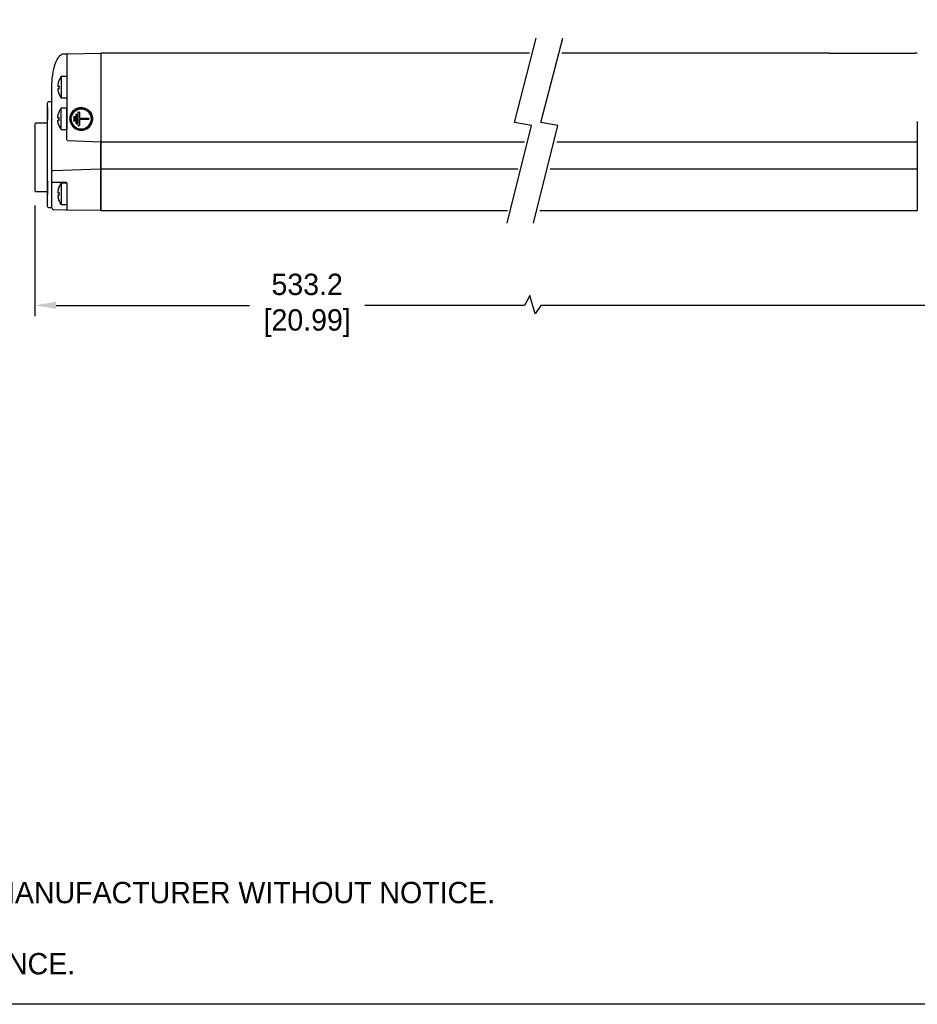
# Model space of a CAD drawing. Header units: inches. Extents: x 0 to 559, y 0 to 432.
# Tile 5 of 19: x 143 to 354, y 0 to 231. Entities that reach past the tile are written whole.
import ezdxf

# ---------------------------------------------------------------- set-up
doc = ezdxf.new("R2010")
doc.units = ezdxf.units.IN
doc.header["$LTSCALE"] = 10
doc.header["$MEASUREMENT"] = 0
doc.layers.add('DIMENSIONS', color=140, linetype='Continuous')
doc.layers.add('TEXT', color=140, linetype='Continuous')

msp = doc.modelspace()

# ---------------------------------------------------------------- linework, layer by layer
for p, q in [((153.8, 222.75), (154.31, 222.76)), ((154.71, 222.77), (162.52, 222.9)), ((262.99, 222.9), (162.54, 222.9)), ((333.36, 222.9), (270.56, 222.9)), ((333.36, 222.9), (353.36, 222.9)), ((353.84, 222.9), (353.36, 222.9)), ((154.49, 217.4), (153.19, 217.4)), ((153.19, 217.4), (153.19, 212.4)), ((154.49, 217.4), (154.49, 214.9)), ((151.02, 207.5), (151.02, 214.9)), ((153.19, 212.4), (154.49, 212.4)), ((150.02, 210.59), (150.02, 211.3)), ((150.82, 211.5), (150.22, 211.5)), ((154.49, 210), (153.19, 210)), ((153.19, 207.5), (153.19, 210)), ((154.49, 207.5), (154.49, 210)), ((150.02, 193.37), (150.02, 209.45)), ((152.41, 207.99), (152.41, 207.99)), ((152.65, 207.78), (152.46, 207.78)), ((152.65, 207.68), (152.65, 207.28)), ((156.03, 208.85), (155.99, 208.85)), ((157.92, 209.85), (157.91, 209.85)), ((147.02, 206.3), (147.02, 190.7)), ((149.82, 206.5), (147.22, 206.5)), ((151.04, 206.9), (151.04, 207.08)), ((152.41, 206.98), (152.41, 206.98)), ((152.61, 206.12), (152.61, 206.12)), ((153.19, 205), (153.19, 207.5)), ((154.49, 205), (154.49, 207.5)), ((154.49, 206.9), (154.52, 206.9)), ((154.52, 202.62), (154.52, 206.9)), ((155.57, 207.5), (155.57, 207.57)), ((155.6, 207.1), (155.57, 207.5)), ((156.65, 206.9), (156.65, 206.54)), ((156.95, 206.9), (156.95, 206.54)), ((157.16, 206.03), (157.16, 206.9)), ((157.46, 206.9), (157.46, 206.03)), ((157.61, 207.65), (159.54, 207.65)), ((159.54, 207.35), (157.61, 207.35)), ((162.52, 206.9), (162.52, 202.35)), ((162.54, 202.35), (162.54, 206.9)), ((353.84, 206.9), (353.84, 202.35)), ((151.02, 203.55), (151.02, 204.7)), ((151.02, 198.5), (151.02, 203.55)), ((153.19, 205), (154.49, 205)), ((157.91, 205.15), (157.92, 205.15)), ((157.91, 204.85), (157.92, 204.85)), ((154.71, 202.42), (162.52, 202.15)), ((162.52, 202.15), (162.52, 202.35)), ((162.52, 195.75), (162.52, 202.15)), ((162.54, 202.35), (162.54, 202.15)), ((162.54, 202.15), (261.81, 202.15)), ((162.54, 195.75), (162.54, 202.15)), ((269.39, 202.15), (353.84, 202.15)), ((353.84, 202.15), (353.84, 202.35)), ((353.84, 202.15), (353.84, 195.75)), ((151.02, 195.16), (151.02, 198.5)), ((151.02, 192.8), (151.02, 195.16)), ((162.52, 195.75), (151.21, 195.36)), ((162.52, 195.75), (162.52, 195.55)), ((162.52, 190), (162.52, 195.55)), ((162.54, 195.75), (162.54, 195.55)), ((260.23, 195.75), (162.54, 195.75)), ((162.54, 190), (162.54, 195.55)), ((353.84, 195.75), (267.81, 195.75)), ((353.84, 195.55), (353.84, 195.75)), ((353.84, 195.55), (353.84, 190)), ((151.02, 189.9), (151.02, 192.8)), ((153.74, 192.6), (151.22, 192.6)), ((154.49, 192.4), (153.19, 192.4)), ((153.19, 192.4), (153.19, 187.4)), ((154.32, 192.6), (153.74, 192.6)), ((154.49, 192.4), (154.49, 189.9)), ((154.52, 192.4), (154.52, 190)), ((147.22, 190.5), (149.82, 190.5)), ((150.02, 188.69), (150.02, 191.21)), ((151.02, 186.69), (151.02, 189.9)), ((152.46, 190.18), (152.65, 190.18)), ((154.49, 189.9), (154.49, 187.4)), ((162.54, 186), (162.54, 190)), ((353.84, 190), (353.84, 186)), ((150.02, 186.95), (150.02, 188.15)), ((153.19, 187.4), (154.49, 187.4)), ((150.22, 186.75), (150.83, 186.75)), ((154.31, 186.14), (151.51, 186.19)), ((162.52, 186), (154.71, 186.14)), ((162.54, 186), (257.82, 186)), ((265.39, 186), (353.84, 186))]:
    msp.add_line(p, q)
at = {"flags": 128}
for points in [[(152.65, 215.08), (152.65, 215.08), (152.65, 215.08), (152.65, 215.08)], [(152.65, 207.68), (152.65, 207.68), (152.65, 207.68), (152.65, 207.68)], [(152.65, 190.08), (152.65, 190.08), (152.65, 190.08), (152.65, 190.08)]]:
    msp.add_lwpolyline(points, dxfattribs=at)
for centre, radius, start, end in [((154.72, 222.57), 0.2, 91, 180), ((156.59, 214.9), 4.22, 143.681, 159.1949), ((152.46, 215.23), 0.0499, 175.2684, 269.7595), ((152.69, 216.38), 0.05, 159.207, 195.0892), ((152.46, 214.53), 0.0498, 90.2166, 185.2782), ((156.59, 214.9), 4.22, 201.3962, 216.319), ((150.22, 211.3), 0.2, 90, 180), ((156.59, 207.5), 4.22, 143.681, 159.1949), ((157.92, 207.5), 2.65, 90.0032, 180.0057), ((157.92, 207.5), 2.55, 359.993, 178.7121), ((152.46, 207.83), 0.0499, 175.2678, 269.7591), ((157.92, 207.5), 2.45, 180.0016, 177.5199), ((157.92, 207.5), 2.35, 270.0063, 89.9937), ((147.22, 206.3), 0.2, 90, 180), ((149.82, 206.7), 0.2, 270, 0), ((152.46, 207.13), 0.0498, 90.217, 185.2787), ((156.59, 207.5), 4.22, 201.3962, 216.319), ((157.92, 207.5), 2.65, 179.9955, 269.9956), ((157.91, 207.5), 2.65, 193.0795, 346.9205), ((157.92, 207.5), 2.55, 196.9383, 357.4803), ((157.91, 207.5), 2.35, 194.7857, 345.2143), ((156.8, 206.54), 0.15, 179.9942, 0.0058), ((157.31, 206.03), 0.15, 179.9941, 0.0059), ((157.61, 207.2), 0.15, 90.0024, 180.0051), ((154.72, 202.62), 0.2, 180, 268), ((151.22, 195.16), 0.2, 92, 180), ((151.22, 192.8), 0.2, 180, 270), ((156.59, 189.9), 4.22, 143.681, 159.1949), ((147.22, 190.7), 0.2, 180, 270), ((149.82, 190.3), 0.2, 360, 90), ((152.46, 190.23), 0.0499, 175.2678, 269.7591), ((152.46, 189.53), 0.0498, 90.2179, 185.2778), ((152.69, 191.38), 0.05, 159.207, 195.0892), ((150.22, 186.95), 0.2, 180, 270), ((156.59, 189.9), 4.22, 201.3962, 216.319), ((151.52, 186.69), 0.5, 180, 269), ((154.72, 186.34), 0.2, 180, 269)]:
    msp.add_arc(centre, radius, start, end)
for points, knots in [([(151.02, 214.9), (151.02, 215.82), (151.07, 216.82), (151.35, 218.74), (151.56, 219.67), (151.96, 220.81), (152.11, 221.16), (152.43, 221.75), (152.6, 221.99), (152.94, 222.38), (153.12, 222.52), (153.46, 222.7), (153.63, 222.75), (153.8, 222.75)], [0, 0, 0, 0, 0.25, 0.25, 0.5, 0.5, 0.625, 0.625, 0.75, 0.75, 0.875, 0.875, 1, 1, 1, 1]), ([(154.31, 222.76), (154.33, 222.76), (154.36, 222.76), (154.41, 222.76), (154.47, 222.76), (154.54, 222.76), (154.6, 222.76), (154.65, 222.76), (154.68, 222.76), (154.71, 222.77), (154.71, 222.77), (154.71, 222.77)], [0, 0, 0, 0, 0.082199, 0.165114, 0.250159, 0.374573, 0.500171, 0.623144, 0.750286, 0.874739, 1, 1, 1, 1]), ([(154.52, 222.57), (154.52, 222.57), (154.52, 222.52), (154.52, 222.36), (154.52, 222.25), (154.52, 222.01), (154.52, 221.88), (154.52, 221.61), (154.52, 221.46), (154.52, 221.02), (154.52, 220.7), (154.52, 220.06), (154.52, 219.74), (154.52, 218.75), (154.52, 218.07), (154.52, 216.7), (154.52, 216.01), (154.52, 213.93), (154.52, 212.53), (154.52, 209.72), (154.52, 208.31), (154.52, 206.9)], [0, 0, 0, 0, 0.03125, 0.03125, 0.0625, 0.0625, 0.09375, 0.09375, 0.125, 0.125, 0.1875, 0.1875, 0.25, 0.25, 0.375, 0.375, 0.5, 0.5, 0.75, 0.75, 1, 1, 1, 1]), ([(162.52, 222.9), (162.52, 222.9), (162.52, 222.82), (162.52, 222.45), (162.52, 222.17), (162.52, 221.39), (162.52, 220.89), (162.52, 219.7), (162.52, 219), (162.52, 217.43), (162.52, 216.57), (162.52, 214.74), (162.52, 213.78), (162.52, 211.81), (162.52, 210.8), (162.52, 208.82), (162.52, 207.84), (162.52, 206.9)], [0, 0, 0, 0, 0.125, 0.125, 0.25, 0.25, 0.375, 0.375, 0.5, 0.5, 0.625, 0.625, 0.75, 0.75, 0.875, 0.875, 1, 1, 1, 1]), ([(162.54, 206.9), (162.54, 207.84), (162.54, 208.82), (162.54, 210.8), (162.54, 211.81), (162.54, 213.78), (162.54, 214.74), (162.54, 216.57), (162.54, 217.43), (162.54, 219), (162.54, 219.7), (162.54, 220.89), (162.54, 221.39), (162.54, 222.17), (162.54, 222.45), (162.54, 222.82), (162.54, 222.9), (162.54, 222.9)], [0, 0, 0, 0, 0.125, 0.125, 0.25, 0.25, 0.375, 0.375, 0.5, 0.5, 0.625, 0.625, 0.75, 0.75, 0.875, 0.875, 1, 1, 1, 1]), ([(152.41, 215.39), (152.41, 215.38), (152.4, 215.36), (152.4, 215.32), (152.4, 215.28), (152.4, 215.25), (152.41, 215.24), (152.41, 215.24), (152.41, 215.24)], [0, 0, 0, 0, 0.125856, 0.250948, 0.500631, 0.749818, 0.873858, 1, 1, 1, 1]), ([(152.6, 216.25), (152.58, 216.2), (152.55, 216.1), (152.51, 215.96), (152.47, 215.79), (152.44, 215.6), (152.42, 215.45), (152.41, 215.39)], [0, 0, 0, 0, 0.18549, 0.352157, 0.500017, 0.778392, 1, 1, 1, 1]), ([(152.41, 215.24), (152.42, 215.24), (152.44, 215.24), (152.48, 215.24), (152.54, 215.24), (152.58, 215.24), (152.61, 215.24)], [0, 0, 0, 0, 0.221076, 0.499999, 0.7288, 1, 1, 1, 1]), ([(152.45, 215.24), (152.45, 215.22), (152.45, 215.19), (152.46, 215.18), (152.46, 215.18)], [0, 0, 0, 0, 0.468949, 1, 1, 1, 1]), ([(152.65, 216.4), (152.65, 216.4), (152.65, 216.4), (152.64, 216.38), (152.63, 216.35), (152.62, 216.31), (152.61, 216.27), (152.6, 216.25)], [0, 0, 0, 0, 0.167847, 0.331179, 0.500514, 0.750364, 1, 1, 1, 1]), ([(152.61, 215.24), (152.61, 215.24), (152.62, 215.23), (152.63, 215.22), (152.64, 215.19), (152.65, 215.15), (152.65, 215.1), (152.65, 215.08)], [0, 0, 0, 0, 0.170315, 0.333633, 0.500634, 0.75346, 1, 1, 1, 1]), ([(152.65, 214.68), (152.65, 214.67), (152.66, 214.64), (152.65, 214.6), (152.64, 214.56), (152.63, 214.53), (152.62, 214.53), (152.61, 214.53)], [0, 0, 0, 0, 0.167822, 0.331132, 0.500538, 0.75008, 1, 1, 1, 1]), ([(152.65, 215.18), (152.67, 215.18), (152.68, 215.17), (152.7, 215.14), (152.7, 215.11), (152.7, 215.08)], [0, 0, 0, 0, 0.5, 0.5, 1, 1, 1, 1]), ([(152.65, 215.08), (152.65, 215.02), (152.64, 214.88), (152.65, 214.75), (152.65, 214.68)], [0, 0, 0, 0, 0.4998516, 1, 1, 1, 1]), ([(152.7, 214.68), (152.7, 214.66), (152.7, 214.63), (152.68, 214.59), (152.67, 214.58), (152.66, 214.58)], [0, 0, 0, 0, 0.5, 0.5, 1, 1, 1, 1]), ([(152.41, 214.53), (152.41, 214.53), (152.41, 214.53), (152.41, 214.51), (152.4, 214.49), (152.41, 214.44), (152.41, 214.41), (152.41, 214.39), (152.41, 214.38)], [0, 0, 0, 0, 0.125796, 0.25095, 0.50062, 0.749811, 0.873921, 1, 1, 1, 1]), ([(152.61, 214.53), (152.59, 214.53), (152.56, 214.53), (152.52, 214.53), (152.48, 214.53), (152.44, 214.53), (152.42, 214.53), (152.41, 214.53)], [0, 0, 0, 0, 0.185021, 0.351687, 0.500017, 0.777265, 1, 1, 1, 1]), ([(152.41, 214.38), (152.42, 214.31), (152.44, 214.16), (152.49, 213.95), (152.54, 213.73), (152.59, 213.59), (152.61, 213.52)], [0, 0, 0, 0, 0.2222079, 0.4999991, 0.7293145, 1, 1, 1, 1]), ([(152.46, 214.58), (152.46, 214.58), (152.46, 214.57), (152.46, 214.54), (152.45, 214.53)], [0, 0, 0, 0, 0.523335, 1, 1, 1, 1]), ([(152.61, 213.52), (152.62, 213.5), (152.63, 213.48), (152.64, 213.44), (152.65, 213.4), (152.66, 213.37), (152.66, 213.37), (152.66, 213.36)], [0, 0, 0, 0, 0.170538, 0.333863, 0.500633, 0.753493, 1, 1, 1, 1]), ([(152.65, 213.4), (152.65, 213.39), (152.65, 213.39), (152.65, 213.37), (152.65, 213.37), (152.66, 213.36)], [0, 0, 0, 0, 0.298425, 0.664821, 1, 1, 1, 1]), ([(150.02, 209.45), (150.02, 209.47), (150.02, 209.52), (150.02, 209.61), (150.02, 209.7), (150.02, 209.8), (150.02, 209.94), (150.02, 210.12), (150.02, 210.34), (150.02, 210.51), (150.02, 210.59)], [0, 0, 0, 0, 0.100154, 0.200048, 0.299868, 0.399801, 0.500034, 0.666779, 0.833145, 1, 1, 1, 1]), ([(150.04, 207.21), (150.04, 207.2), (150.04, 207.19), (150.04, 207.3), (150.04, 207.6), (150.04, 207.99), (150.04, 208.38), (150.04, 208.7), (150.04, 209.02), (150.04, 209.41), (150.04, 209.81), (150.04, 210.11), (150.04, 210.21), (150.04, 210.2), (150.04, 210.2)], [0, 0, 0, 0, 0.0124493, 0.1311602, 0.2398206, 0.363976, 0.4312307, 0.5000434, 0.5688563, 0.6361111, 0.7602663, 0.8689268, 0.9876376, 1, 1, 1, 1]), ([(151.02, 211.7), (151.01, 211.68), (151.01, 211.64), (150.98, 211.59), (150.96, 211.56), (150.93, 211.53), (150.88, 211.51), (150.84, 211.5), (150.82, 211.5)], [0, 0, 0, 0, 0.23945, 0.368362, 0.49999, 0.631623, 0.760524, 1, 1, 1, 1]), ([(155.33, 206.9), (155.28, 207.1), (155.26, 207.29), (155.26, 207.69), (155.28, 207.89), (155.41, 208.47), (155.59, 208.84), (155.96, 209.3), (156.1, 209.45), (156.41, 209.69), (156.58, 209.8), (156.94, 209.97), (157.13, 210.04), (157.51, 210.13), (157.71, 210.15), (158.11, 210.15), (158.31, 210.13), (158.7, 210.04), (158.89, 209.97), (159.42, 209.72), (159.74, 209.46), (160.11, 209), (160.22, 208.82), (160.39, 208.47), (160.45, 208.28), (160.54, 207.89), (160.56, 207.69), (160.56, 207.3), (160.54, 207.1), (160.49, 206.9)], [0, 0, 0, 0, 0.0625, 0.0625, 0.125, 0.125, 0.25, 0.25, 0.3125, 0.3125, 0.375, 0.375, 0.4375, 0.4375, 0.5, 0.5, 0.5625, 0.5625, 0.625, 0.625, 0.75, 0.75, 0.8125, 0.8125, 0.875, 0.875, 0.9375, 0.9375, 1, 1, 1, 1]), ([(152.41, 207.84), (152.4, 207.84), (152.4, 207.85), (152.4, 207.91), (152.4, 207.95), (152.41, 207.99)], [0, 0, 0, 0, 0.5, 0.5, 1, 1, 1, 1]), ([(152.65, 209), (152.65, 209), (152.65, 209), (152.64, 208.98), (152.63, 208.95), (152.62, 208.91), (152.61, 208.87), (152.6, 208.85)], [0, 0, 0, 0, 0.167847, 0.331179, 0.500514, 0.750364, 1, 1, 1, 1]), ([(152.61, 207.84), (152.61, 207.84), (152.62, 207.83), (152.63, 207.82), (152.64, 207.79), (152.65, 207.75), (152.65, 207.7), (152.65, 207.68)], [0, 0, 0, 0, 0.1703149, 0.3336327, 0.500634, 0.7534599, 1, 1, 1, 1]), ([(152.7, 207.68), (152.7, 207.69), (152.7, 207.71), (152.7, 207.73), (152.69, 207.76), (152.67, 207.78), (152.66, 207.78), (152.65, 207.78)], [0, 0, 0, 0, 0.156358, 0.319284, 0.491429, 0.709188, 1, 1, 1, 1]), ([(155.64, 206.9), (155.59, 207.08), (155.57, 207.25), (155.56, 207.61), (155.57, 207.79), (155.64, 208.14), (155.7, 208.31), (155.85, 208.64), (155.94, 208.79), (156.16, 209.08), (156.28, 209.21), (156.56, 209.43), (156.71, 209.53), (157.03, 209.69), (157.2, 209.75), (157.55, 209.83), (157.73, 209.85), (158.09, 209.85), (158.27, 209.83), (158.62, 209.75), (158.79, 209.69), (159.11, 209.53), (159.26, 209.43), (159.54, 209.21), (159.66, 209.08), (159.88, 208.8), (159.97, 208.64), (160.12, 208.32), (160.18, 208.14), (160.25, 207.79), (160.26, 207.61), (160.25, 207.26), (160.23, 207.08), (160.18, 206.9)], [0, 0, 0, 0, 0.0625, 0.0625, 0.125, 0.125, 0.1875, 0.1875, 0.25, 0.25, 0.3125, 0.3125, 0.375, 0.375, 0.4375, 0.4375, 0.5, 0.5, 0.5625, 0.5625, 0.625, 0.625, 0.6875, 0.6875, 0.75, 0.75, 0.8125, 0.8125, 0.875, 0.875, 0.9375, 0.9375, 1, 1, 1, 1]), ([(156.14, 207.9), (156.14, 207.92), (156.14, 207.94), (156.14, 207.95), (156.15, 207.97), (156.16, 207.98), (156.17, 208), (156.18, 208.01), (156.19, 208.02), (156.21, 208.03), (156.22, 208.04), (156.24, 208.04), (156.25, 208.05), (156.26, 208.05), (156.28, 208.05), (156.29, 208.05), (156.3, 208.05), (156.32, 208.05), (156.34, 208.04), (156.35, 208.04), (156.37, 208.03), (156.38, 208.02), (156.39, 208.01), (156.4, 208), (156.41, 207.98), (156.42, 207.97), (156.43, 207.95), (156.43, 207.93), (156.43, 207.92), (156.44, 207.91), (156.44, 207.9)], [-0.000234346, -0.000234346, -0.000234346, -0.000234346, -0.0001839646, -0.0001839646, -0.0001839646, -0.0001335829, -0.0001335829, -0.0001335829, -0.0000832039, -0.0000832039, -0.0000832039, -0.0000328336, -0.0000328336, -0.0000328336, 0, 0, 0, 0.000050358, 0.000050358, 0.000050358, 0.0001007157, 0.0001007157, 0.0001007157, 0.0001510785, 0.0001510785, 0.0001510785, 0.0002014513, 0.0002014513, 0.0002014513, 0.0002343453, 0.0002343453, 0.0002343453, 0.0002343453]), ([(156.14, 207.9), (156.14, 207.77), (156.14, 207.5), (156.14, 207.24), (156.14, 207.1)], [0, 0, 0, 0, 0.499744, 1, 1, 1, 1]), ([(156.44, 207.1), (156.44, 207.24), (156.44, 207.5), (156.44, 207.77), (156.44, 207.9)], [0, 0, 0, 0, 0.500254, 1, 1, 1, 1]), ([(156.65, 208.47), (156.65, 208.48), (156.65, 208.5), (156.65, 208.52), (156.66, 208.53), (156.67, 208.55), (156.68, 208.56), (156.69, 208.57), (156.7, 208.58), (156.72, 208.59), (156.73, 208.6), (156.75, 208.61), (156.76, 208.61), (156.77, 208.62), (156.79, 208.62), (156.8, 208.62), (156.81, 208.62), (156.83, 208.61), (156.85, 208.61), (156.86, 208.6), (156.88, 208.59), (156.89, 208.58), (156.9, 208.57), (156.91, 208.56), (156.92, 208.55), (156.93, 208.53), (156.94, 208.52), (156.94, 208.5), (156.95, 208.49), (156.95, 208.48), (156.95, 208.47)], [-0.0002343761, -0.0002343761, -0.0002343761, -0.0002343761, -0.0001839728, -0.0001839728, -0.0001839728, -0.000133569, -0.000133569, -0.000133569, -0.0000831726, -0.0000831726, -0.0000831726, -0.0000327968, -0.0000327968, -0.0000327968, 0, 0, 0, 0.0000503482, 0.0000503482, 0.0000503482, 0.0001006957, 0.0001006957, 0.0001006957, 0.0001510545, 0.0001510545, 0.0001510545, 0.000201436, 0.000201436, 0.000201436, 0.0002343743, 0.0002343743, 0.0002343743, 0.0002343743]), ([(157.16, 208.98), (157.16, 208.99), (157.16, 209.01), (157.17, 209.03), (157.17, 209.04), (157.18, 209.06), (157.19, 209.07), (157.2, 209.08), (157.21, 209.09), (157.23, 209.1), (157.24, 209.11), (157.26, 209.12), (157.27, 209.12), (157.28, 209.13), (157.3, 209.13), (157.31, 209.13), (157.32, 209.13), (157.34, 209.12), (157.36, 209.12), (157.37, 209.11), (157.39, 209.1), (157.4, 209.09), (157.41, 209.08), (157.42, 209.07), (157.43, 209.06), (157.44, 209.04), (157.45, 209.03), (157.45, 209.01), (157.46, 209), (157.46, 208.99), (157.46, 208.98)], [0, 0, 0, 0, 0.0000504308, 0.0000504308, 0.0000504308, 0.0001008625, 0.0001008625, 0.0001008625, 0.0001512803, 0.0001512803, 0.0001512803, 0.0002016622, 0.0002016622, 0.0002016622, 0.0002344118, 0.0002344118, 0.0002344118, 0.000284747, 0.000284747, 0.000284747, 0.000335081, 0.000335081, 0.000335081, 0.000385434, 0.000385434, 0.000385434, 0.0004358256, 0.0004358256, 0.0004358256, 0.0004688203, 0.0004688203, 0.0004688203, 0.0004688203]), ([(157.46, 207.8), (157.46, 207.78), (157.46, 207.77), (157.46, 207.75), (157.47, 207.74), (157.48, 207.72), (157.49, 207.71), (157.5, 207.69), (157.51, 207.68), (157.53, 207.67), (157.54, 207.67), (157.56, 207.66), (157.57, 207.66), (157.58, 207.65), (157.59, 207.65), (157.61, 207.65)], [0, 0, 0, 0, 0.0000503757, 0.0000503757, 0.0000503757, 0.0001007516, 0.0001007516, 0.0001007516, 0.0001511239, 0.0001511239, 0.0001511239, 0.0002014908, 0.0002014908, 0.0002014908, 0.0002343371, 0.0002343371, 0.0002343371, 0.0002343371]), ([(151.02, 204.7), (151.02, 204.75), (151.02, 204.83), (151.02, 204.97), (151.02, 205.12), (151.02, 205.33), (151.02, 205.61), (151.02, 205.96), (151.02, 206.34), (151.02, 206.72), (151.02, 207.11), (151.02, 207.37), (151.02, 207.5)], [0, 0, 0, 0, 0.061866, 0.123585, 0.185326, 0.247256, 0.373562, 0.500041, 0.626347, 0.752827, 0.87637, 1, 1, 1, 1]), ([(151.04, 207.42), (151.04, 207.39), (151.04, 207.25), (151.04, 207.19), (151.04, 207.2), (151.04, 207.21)], [0, 0, 0, 0, 0.21958, 0.926393, 1, 1, 1, 1]), ([(152.41, 206.98), (152.41, 207.02), (152.4, 207.06), (152.4, 207.11), (152.41, 207.13), (152.41, 207.13)], [0, 0, 0, 0, 0.5, 0.5, 1, 1, 1, 1]), ([(152.45, 207.13), (152.46, 207.14), (152.46, 207.17), (152.46, 207.18), (152.46, 207.18)], [0, 0, 0, 0, 0.476664, 1, 1, 1, 1]), ([(152.46, 207.18), (152.47, 207.18), (152.48, 207.18), (152.52, 207.18), (152.56, 207.18), (152.6, 207.18), (152.64, 207.18), (152.66, 207.18)], [0, 0, 0, 0, 0.200355, 0.400178, 0.599822, 0.799645, 1, 1, 1, 1]), ([(152.65, 207.28), (152.65, 207.27), (152.66, 207.24), (152.65, 207.2), (152.64, 207.16), (152.63, 207.13), (152.62, 207.13), (152.61, 207.13)], [0, 0, 0, 0, 0.167822, 0.331132, 0.500538, 0.75008, 1, 1, 1, 1]), ([(152.65, 206.01), (152.65, 206.02), (152.64, 206.04), (152.63, 206.08), (152.62, 206.1), (152.61, 206.12)], [0, 0, 0, 0, 0.336667, 0.663076, 1, 1, 1, 1]), ([(152.61, 206.12), (152.62, 206.1), (152.63, 206.08), (152.64, 206.04), (152.65, 206), (152.66, 205.97), (152.66, 205.97), (152.66, 205.96)], [0, 0, 0, 0, 0.170538, 0.333863, 0.500633, 0.753493, 1, 1, 1, 1]), ([(152.65, 206), (152.65, 205.99), (152.65, 205.99), (152.65, 205.97), (152.65, 205.97), (152.66, 205.96)], [0, 0, 0, 0, 0.299442, 0.6653, 1, 1, 1, 1]), ([(152.66, 207.18), (152.66, 207.18), (152.67, 207.18), (152.68, 207.2), (152.69, 207.21), (152.7, 207.24), (152.7, 207.27), (152.7, 207.28)], [0, 0, 0, 0, 0.199828, 0.370166, 0.511471, 0.762215, 1, 1, 1, 1]), ([(154.52, 207.5), (154.52, 207.04), (154.52, 206.57), (154.52, 205.69), (154.52, 205.3), (154.52, 205)], [0, 0, 0, 0, 0.5, 0.5, 1, 1, 1, 1]), ([(156.44, 207.1), (156.44, 207.08), (156.43, 207.07), (156.43, 207.05), (156.42, 207.04), (156.41, 207.02), (156.4, 207.01), (156.39, 206.99), (156.38, 206.98), (156.37, 206.97), (156.35, 206.97), (156.34, 206.96), (156.32, 206.96), (156.31, 206.95), (156.3, 206.95), (156.29, 206.95), (156.27, 206.95), (156.25, 206.95), (156.24, 206.96), (156.22, 206.97), (156.21, 206.97), (156.19, 206.98), (156.18, 206.99), (156.17, 207.01), (156.16, 207.02), (156.15, 207.04), (156.14, 207.05), (156.14, 207.07), (156.14, 207.08), (156.14, 207.09), (156.14, 207.1)], [-0.0002343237, -0.0002343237, -0.0002343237, -0.0002343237, -0.0001839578, -0.0001839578, -0.0001839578, -0.0001335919, -0.0001335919, -0.0001335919, -0.0000832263, -0.0000832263, -0.0000832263, -0.0000328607, -0.0000328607, -0.0000328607, 0, 0, 0, 0.0000503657, 0.0000503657, 0.0000503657, 0.0001007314, 0.0001007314, 0.0001007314, 0.000151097, 0.000151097, 0.000151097, 0.0002014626, 0.0002014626, 0.0002014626, 0.0002343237, 0.0002343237, 0.0002343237, 0.0002343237]), ([(157.61, 207.35), (157.59, 207.35), (157.57, 207.35), (157.56, 207.34), (157.54, 207.34), (157.53, 207.33), (157.51, 207.32), (157.5, 207.31), (157.49, 207.3), (157.48, 207.28), (157.47, 207.27), (157.46, 207.25), (157.46, 207.23), (157.46, 207.22), (157.46, 207.21), (157.46, 207.2)], [0, 0, 0, 0, 0.0000503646, 0.0000503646, 0.0000503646, 0.0001007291, 0.0001007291, 0.0001007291, 0.0001510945, 0.0001510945, 0.0001510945, 0.0002014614, 0.0002014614, 0.0002014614, 0.0002343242, 0.0002343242, 0.0002343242, 0.0002343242]), ([(159.54, 207.65), (159.55, 207.65), (159.57, 207.65), (159.59, 207.64), (159.6, 207.64), (159.62, 207.63), (159.63, 207.62), (159.64, 207.61), (159.65, 207.6), (159.66, 207.58), (159.67, 207.57), (159.68, 207.55), (159.68, 207.53), (159.68, 207.52), (159.69, 207.51), (159.69, 207.5), (159.69, 207.48), (159.68, 207.47), (159.68, 207.45), (159.67, 207.44), (159.66, 207.42), (159.65, 207.41), (159.64, 207.39), (159.63, 207.38), (159.62, 207.37), (159.6, 207.37), (159.58, 207.36), (159.57, 207.36), (159.56, 207.35), (159.55, 207.35), (159.54, 207.35)], [-0.0002343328, -0.0002343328, -0.0002343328, -0.0002343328, -0.0001839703, -0.0001839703, -0.0001839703, -0.000133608, -0.000133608, -0.000133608, -0.0000832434, -0.0000832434, -0.0000832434, -0.0000328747, -0.0000328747, -0.0000328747, 0, 0, 0, 0.0000503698, 0.0000503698, 0.0000503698, 0.0001007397, 0.0001007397, 0.0001007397, 0.0001511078, 0.0001511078, 0.0001511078, 0.0002014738, 0.0002014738, 0.0002014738, 0.0002343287, 0.0002343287, 0.0002343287, 0.0002343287]), ([(150.02, 191.21), (150.02, 191.29), (150.02, 191.44), (150.02, 191.66), (150.02, 191.88), (150.02, 192.11), (150.02, 192.37), (150.02, 192.68), (150.02, 193.04), (150.02, 193.26), (150.02, 193.37)], [0, 0, 0, 0, 0.100154, 0.200048, 0.299868, 0.399801, 0.500034, 0.666779, 0.833145, 1, 1, 1, 1]), ([(150.04, 189.79), (150.04, 189.79), (150.04, 189.78), (150.04, 189.89), (150.04, 190.18), (150.04, 190.58), (150.04, 190.97), (150.04, 191.29), (150.04, 191.61), (150.04, 192), (150.04, 192.39), (150.04, 192.69), (150.04, 192.8), (150.04, 192.79), (150.04, 192.78)], [0, 0, 0, 0, 0.012449, 0.13116, 0.239821, 0.363976, 0.431231, 0.500043, 0.568856, 0.636111, 0.760266, 0.868927, 0.987638, 1, 1, 1, 1]), ([(154.52, 192.4), (154.51, 192.41), (154.51, 192.44), (154.5, 192.48), (154.48, 192.51), (154.45, 192.55), (154.4, 192.59), (154.35, 192.6), (154.32, 192.6)], [0, 0, 0, 0, 0.120412, 0.244056, 0.370937, 0.501059, 0.711176, 1, 1, 1, 1]), ([(152.41, 190.39), (152.41, 190.38), (152.4, 190.36), (152.4, 190.32), (152.4, 190.28), (152.4, 190.25), (152.41, 190.24), (152.41, 190.24), (152.41, 190.24)], [0, 0, 0, 0, 0.125856, 0.250948, 0.500631, 0.749818, 0.873858, 1, 1, 1, 1]), ([(152.41, 189.53), (152.41, 189.53), (152.41, 189.53), (152.41, 189.51), (152.4, 189.49), (152.41, 189.44), (152.41, 189.41), (152.41, 189.39), (152.41, 189.38)], [0, 0, 0, 0, 0.125796, 0.25095, 0.50062, 0.749811, 0.873921, 1, 1, 1, 1]), ([(152.6, 191.25), (152.58, 191.2), (152.55, 191.1), (152.51, 190.96), (152.47, 190.79), (152.44, 190.6), (152.42, 190.45), (152.41, 190.39)], [0, 0, 0, 0, 0.1854902, 0.3521572, 0.5000171, 0.7783923, 1, 1, 1, 1]), ([(152.61, 189.53), (152.59, 189.53), (152.56, 189.53), (152.52, 189.53), (152.48, 189.53), (152.44, 189.53), (152.42, 189.53), (152.41, 189.53)], [0, 0, 0, 0, 0.185021, 0.351687, 0.500017, 0.777265, 1, 1, 1, 1]), ([(152.41, 189.38), (152.42, 189.31), (152.44, 189.16), (152.49, 188.95), (152.54, 188.73), (152.59, 188.59), (152.61, 188.52)], [0, 0, 0, 0, 0.222208, 0.499999, 0.729314, 1, 1, 1, 1]), ([(152.46, 189.58), (152.46, 189.58), (152.46, 189.57), (152.46, 189.54), (152.45, 189.53)], [0, 0, 0, 0, 0.523336, 1, 1, 1, 1]), ([(152.65, 191.4), (152.65, 191.4), (152.65, 191.4), (152.64, 191.38), (152.63, 191.35), (152.62, 191.31), (152.61, 191.27), (152.6, 191.25)], [0, 0, 0, 0, 0.167847, 0.331179, 0.500514, 0.750364, 1, 1, 1, 1]), ([(152.61, 190.24), (152.61, 190.24), (152.62, 190.23), (152.63, 190.22), (152.64, 190.19), (152.65, 190.15), (152.65, 190.1), (152.65, 190.08)], [0, 0, 0, 0, 0.170315, 0.333633, 0.500634, 0.75346, 1, 1, 1, 1]), ([(152.65, 189.68), (152.65, 189.67), (152.66, 189.64), (152.65, 189.6), (152.64, 189.56), (152.63, 189.53), (152.62, 189.53), (152.61, 189.53)], [0, 0, 0, 0, 0.1678217, 0.3311325, 0.500538, 0.75008, 1, 1, 1, 1]), ([(152.64, 191.37), (152.64, 191.37), (152.64, 191.38), (152.64, 191.39), (152.65, 191.4), (152.65, 191.4), (152.65, 191.4)], [0, 0, 0, 0, 0.0728884, 0.3820768, 0.6875322, 1, 1, 1, 1]), ([(152.65, 190.18), (152.67, 190.18), (152.68, 190.17), (152.7, 190.14), (152.7, 190.11), (152.7, 190.08)], [0, 0, 0, 0, 0.5, 0.5, 1, 1, 1, 1]), ([(152.65, 190.08), (152.65, 190.02), (152.64, 189.88), (152.65, 189.75), (152.65, 189.68)], [0, 0, 0, 0, 0.499852, 1, 1, 1, 1]), ([(152.7, 189.68), (152.7, 189.66), (152.7, 189.63), (152.68, 189.59), (152.67, 189.58), (152.66, 189.58)], [0, 0, 0, 0, 0.5, 0.5, 1, 1, 1, 1]), ([(154.52, 190), (154.52, 189.52), (154.52, 189.04), (154.52, 188.16), (154.52, 187.75), (154.52, 187.07), (154.52, 186.8), (154.52, 186.52), (154.52, 186.45), (154.52, 186.36), (154.52, 186.34), (154.52, 186.34)], [0, 0, 0, 0, 0.25, 0.25, 0.5, 0.5, 0.75, 0.75, 0.875, 0.875, 1, 1, 1, 1]), ([(162.52, 186), (162.52, 186), (162.52, 186.09), (162.52, 186.48), (162.52, 186.78), (162.52, 187.56), (162.52, 188.04), (162.52, 189.02), (162.52, 189.53), (162.52, 190)], [0, 0, 0, 0, 0.25, 0.25, 0.5, 0.5, 0.75, 0.75, 1, 1, 1, 1]), ([(150.02, 188.15), (150.02, 188.18), (150.02, 188.25), (150.02, 188.33), (150.02, 188.41), (150.02, 188.48), (150.02, 188.55), (150.02, 188.62), (150.02, 188.67), (150.02, 188.68), (150.02, 188.69)], [0, 0, 0, 0, 0.100154, 0.200048, 0.299868, 0.399801, 0.500034, 0.666779, 0.833145, 1, 1, 1, 1]), ([(152.65, 188.41), (152.65, 188.42), (152.64, 188.44), (152.63, 188.48), (152.62, 188.5), (152.61, 188.52)], [0, 0, 0, 0, 0.336667, 0.663076, 1, 1, 1, 1]), ([(152.61, 188.52), (152.62, 188.5), (152.63, 188.48), (152.64, 188.44), (152.65, 188.4), (152.66, 188.37), (152.66, 188.37), (152.66, 188.36)], [0, 0, 0, 0, 0.170538, 0.333863, 0.500633, 0.753493, 1, 1, 1, 1]), ([(152.65, 188.4), (152.65, 188.39), (152.65, 188.39), (152.65, 188.37), (152.65, 188.37), (152.66, 188.36)], [0, 0, 0, 0, 0.298445, 0.66483, 1, 1, 1, 1]), ([(150.83, 186.75), (150.85, 186.75), (150.88, 186.75), (150.93, 186.73), (150.97, 186.7), (150.99, 186.67), (151, 186.65)], [0, 0, 0, 0, 0.237621, 0.4888212, 0.7459111, 1, 1, 1, 1]), ([(151.02, 186.6), (151.02, 186.61), (151.02, 186.63), (151.01, 186.65), (151, 186.66)], [0, 0, 0, 0, 0.489417, 1, 1, 1, 1]), ([(154.71, 186.14), (154.71, 186.14), (154.71, 186.14), (154.7, 186.14), (154.68, 186.14), (154.65, 186.14), (154.6, 186.14), (154.54, 186.14), (154.47, 186.14), (154.39, 186.14), (154.34, 186.14), (154.31, 186.14)], [0, 0, 0, 0, 0.082951, 0.165892, 0.250244, 0.374115, 0.500394, 0.623049, 0.750151, 0.875139, 1, 1, 1, 1])]:
    msp.add_open_spline(points, degree=3, knots=knots)
for points in [[(152.46, 215.18), (152.49, 215.18), (152.56, 215.18), (152.65, 215.18)], [(152.66, 214.58), (152.56, 214.58), (152.5, 214.58), (152.46, 214.58)], [(152.41, 207.99), (152.44, 208.28), (152.51, 208.57), (152.6, 208.85)], [(156.65, 208.47), (156.65, 207.95), (156.65, 207.42), (156.65, 206.9)], [(156.95, 208.47), (156.95, 207.95), (156.95, 207.42), (156.95, 206.9)], [(157.16, 206.9), (157.16, 207.59), (157.16, 208.29), (157.16, 208.98)], [(157.46, 208.98), (157.46, 208.59), (157.46, 208.19), (157.46, 207.8)], [(152.41, 207.13), (152.45, 207.13), (152.51, 207.13), (152.61, 207.13)], [(152.61, 206.12), (152.52, 206.39), (152.45, 206.68), (152.41, 206.98)], [(157.46, 207.2), (157.46, 207.1), (157.46, 207), (157.46, 206.9)], [(152.66, 189.58), (152.56, 189.58), (152.5, 189.58), (152.46, 189.58)]]:
    msp.add_open_spline(points, degree=3)
at = {"layer": 'DEFPOINTS'}
msp.add_lwpolyline([(558.8, 0), (0, 0), (0, 431.8), (558.8, 431.8)], close=True, dxfattribs=at)
at = {"layer": 'DIMENSIONS'}
for p, q in [((259.44, 206.66), (264.54, 226.43)), ((265.63, 206.66), (270.73, 226.43)), ((257.73, 183.04), (263.4, 205.97)), ((263.4, 205.97), (259.44, 206.66)), ((263.91, 183.04), (269.59, 205.97)), ((269.59, 205.97), (265.63, 206.66)), ((147.02, 187.2), (147.02, 161.3)), ((152.02, 163.8), (197.35, 163.8))]:
    msp.add_line(p, q, dxfattribs=at)
msp.add_lwpolyline([(375.36, 163.8), (265.63, 163.8), (264.27, 161.78), (263.04, 166.12), (261.8, 163.8), (224.35, 163.8)], dxfattribs=at)
msp.add_solid([(152.02, 164.64), (152.02, 162.97), (147.02, 163.8)], dxfattribs=at)

# ---------------------------------------------------------------- texts
at = {"layer": 'DIMENSIONS', "insert": (210.85, 163.8), "char_height": 5, "width": 20, "attachment_point": 5}
msp.add_mtext('\\A1;533.2\\P[20.99]', dxfattribs=at)
at = {"layer": 'TEXT', "insert": (8.61, 45.36), "char_height": 5, "attachment_point": 1}
msp.add_mtext_dynamic_manual_height_columns('NOTES:\\P\\P  1. DIMENSIONS CAN BE CHANGED BY MANUFACTURER WITHOUT NOTICE.\\P\\P  2. DIMENSIONS DO NOT IMPLY TOLERANCE.', width=363.4473, gutter_width=25, heights=[0], dxfattribs=at)

doc.saveas('drawing.dxf')
